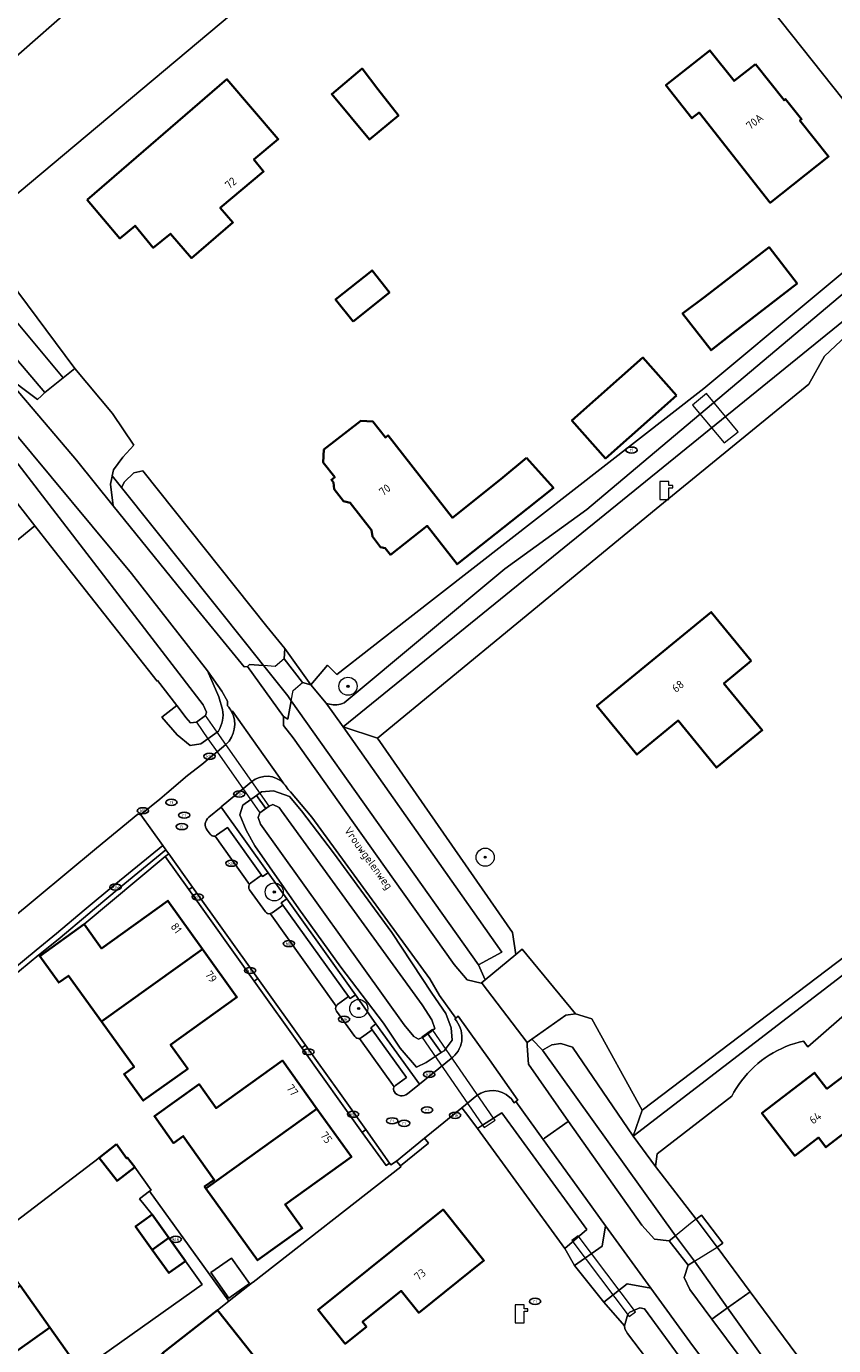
# Model space of a CAD drawing. Header units: metres. Extents: x 103671 to 105190, y 427150 to 429171.
# Tile 111 of 256: x 104191 to 104280, y 427744 to 427890. Entities that reach past the tile are written whole.
import ezdxf
from ezdxf.enums import TextEntityAlignment as Align

# ---------------------------------------------------------------- set-up
doc = ezdxf.new("R2010")
doc.units = ezdxf.units.M
for name, color, linetype, lineweight in [('B-WE-GR-BEPLANTING_CULTUUR_BODEMBEDEKKER-GV', 253, 'Continuous', 18), ('B-WE-GR-BEPLANTING_CULTUUR_HEESTERS-GV', 253, 'Continuous', 18), ('B-WE-GR-BOOM-S', 253, 'Continuous', 25), ('B-WE-IE-MEUBILAIR-S', 253, 'Continuous', 25), ('B-WE-KL-WATER-S', 253, 'Continuous', 25), ('B-WE-KW-KUNSTWERK_DEK-GV', 253, 'Continuous', 18), ('B-WE-KW-KUNSTWERK_DUIKER-GV', 253, 'Continuous', 18), ('B-WE-KW-KUNSTWERK_LANDHOOFD-GV', 253, 'Continuous', 18), ('B-WE-OG-BEBOUWING-GV', 253, 'Continuous', 35), ('B-WE-OG-BEBOUWING-T18', 7, 'Continuous', 18), ('B-WE-OG-BEBOUWING_OVERBOUWING-GV', 253, 'Continuous', 18), ('B-WE-OG-TERREIN_BEGROEID-GV', 253, 'Continuous', 18), ('B-WE-OG-TERREIN_ERF-GV', 253, 'Continuous', 18), ('B-WE-OG-TERREIN_OEVER-GV', 253, 'Continuous', 18), ('B-WE-OG-TOPOGRAFIE-T18', 7, 'Continuous', 18), ('B-WE-OG-WATER_SLOOT-GV', 253, 'Continuous', 18), ('B-WE-VH-GESLOTENVERHARDING_ASFALT-GV', 253, 'Continuous', 18), ('B-WE-VH-HALFVERHARDING-GV', 253, 'Continuous', 18), ('B-WE-VH-OPENVERHARDING-GV', 253, 'Continuous', 18), ('B-WE-VH-OPENVERHARDING_BETONELEMENT-GV', 253, 'Continuous', 18), ('B-WE-VH-OPENVERHARDING_BETONSTRAATSTEEN-GV', 253, 'Continuous', 18), ('B-WE-VH-OPENVERHARDING_STRAATBAKSTEEN-GV', 253, 'Continuous', 18), ('B-WE-VH-OPENVERHARDING_TEGEL-GV', 253, 'Continuous', 18)]:
    doc.layers.add(name, color=color, linetype=linetype, lineweight=lineweight)
doc.styles.add('NLCS-ISO', font='NLCS-ISO.ttf')
doc.styles.add('NLCS-ISO-M500-T18', font='NLCS-ISO.ttf', dxfattribs={"height": 0.9})

# ---------------------------------------------------------------- blocks, each defined once
blk = doc.blocks.new('SKL-WATER_POMP-SO')
at = {"color": 0, "linetype": 'ByBlock', "lineweight": 18}
blk.add_lwpolyline([(1, 1.09), (1, 2), (-1, 2), (-1, -2), (1, -2), (1, 0.57), (1.85, 0.57), (1.85, 1.09)], close=True, dxfattribs=at)
blk = doc.blocks.new('SIE-MEUBILAIR_PUT_RIOOLPUT-SO')
blk.add_ellipse((0, 0), major_axis=(1.25, 0), ratio=0.54)
at = {"style": 'NLCS-ISO'}
blk.add_text('ri', height=0.75, dxfattribs=at).set_placement((-0.04, 0.07), align=Align.MIDDLE_CENTER)
blk = doc.blocks.new('SIE-MEUBILAIR_PUT_KOLK-SO')
blk.add_ellipse((0, 0), major_axis=(1.25, 0), ratio=0.54)
at = {"style": 'NLCS-ISO'}
blk.add_text('klk', height=0.75, dxfattribs=at).set_placement((0.03, 0), align=Align.MIDDLE_CENTER)
blk = doc.blocks.new('SGR-BOOM_GBKN-SO')
at = {"linetype": 'ByBlock', "lineweight": 18}
h = blk.add_hatch(color=0, dxfattribs=at)
h.dxf.hatch_style = 1
edge = h.paths.add_edge_path()
edge.add_arc((0, 0), 0.25, 0, 360)
at = {"color": 0, "linetype": 'ByBlock', "lineweight": 18}
for radius in [2, 0.25]:
    blk.add_circle((0, 0), radius, dxfattribs=at)
at = {"color": 0, "linetype": 'ByBlock', "lineweight": 18, "style": 'NLCS-ISO'}
blk.add_attdef('SOORT', (2.5, 0), '', height=1.5, dxfattribs=at)

msp = doc.modelspace()

# ---------------------------------------------------------------- linework, layer by layer
at = {"layer": 'B-WE-GR-BEPLANTING_CULTUUR_BODEMBEDEKKER-GV', "flags": 128}
msp.add_lwpolyline([(104209.334, 427794.681), (104208.936, 427794.415), (104216.17, 427784.277), (104216.569, 427784.592)], close=True, dxfattribs=at)
at = {"layer": 'B-WE-GR-BEPLANTING_CULTUUR_HEESTERS-GV', "flags": 128}
for points in [[(104219.743, 427793.371), (104217.692, 427796.251), (104217.089, 427795.828), (104216.973, 427795.991), (104215.757, 427795.113)], [(104215.649, 427794.387), (104217.398, 427791.946)], [(104218.127, 427791.833), (104219.331, 427792.668), (104219.138, 427792.936), (104219.743, 427793.371)], [(104227.329, 427782.768), (104226.752, 427782.355), (104226.58, 427782.594), (104225.357, 427781.704)], [(104228, 427778.059), (104229.191, 427778.918), (104229.029, 427779.144), (104229.595, 427779.567), (104227.329, 427782.768)], [(104225.234, 427780.98), (104227.283, 427778.171)]]:
    msp.add_lwpolyline(points, dxfattribs=at)
at = {"layer": 'B-WE-GR-BEPLANTING_CULTUUR_HEESTERS-GV'}
for points in [[(104215.627, 427794.968, 0.2995106), (104215.649, 427794.387)], [(104215.757, 427795.113, 0.0912359), (104215.627, 427794.968)], [(104217.398, 427791.946, 0.2906679), (104217.921, 427791.743)], [(104217.921, 427791.743, 0.107488), (104218.127, 427791.833)], [(104225.211, 427781.538, 0.281461), (104225.234, 427780.98)], [(104225.357, 427781.704, 0.1029668), (104225.211, 427781.538)], [(104227.283, 427778.171, 0.2794064), (104227.79, 427777.973)], [(104227.79, 427777.973, 0.1145721), (104228, 427778.059)]]:
    msp.add_lwpolyline(points, format="xyb", dxfattribs=at)
at = {"layer": 'B-WE-KW-KUNSTWERK_DEK-GV', "flags": 128}
for points in [[(104264.566, 427847.905), (104268.038, 427843.735), (104269.598, 427844.949), (104266.106, 427849.177)], [(104219.55, 427821.024), (104219.461, 427819.868), (104218.488, 427819.048), (104217.197, 427819.137), (104215.635, 427819.245), (104215.4, 427819.022), (104219.4, 427813.515), (104219.88, 427813.225), (104220.245, 427815.247), (104220.45, 427816.381), (104221.492, 427817.256), (104222.42, 427817.015)], [(104262.682, 427756.18), (104262.353, 427755.915), (104261.992, 427755.625), (104264.074, 427752.927), (104264.77, 427753.355), (104267.29, 427754.907), (104267.894, 427755.365), (104265.566, 427758.434), (104264.969, 427757.992), (104264.516, 427757.657)]]:
    msp.add_lwpolyline(points, close=True, dxfattribs=at)
at = {"layer": 'B-WE-KW-KUNSTWERK_DUIKER-GV', "flags": 128}
for points in [[(104209.767, 427812.877), (104211.039, 427811.061), (104212.057, 427809.608), (104216.774, 427802.876), (104217.798, 427803.593), (104213.019, 427810.418), (104212.053, 427811.797), (104210.785, 427813.608)], [(104234.677, 427778.1), (104234.711, 427778.051), (104241.385, 427768.394), (104241.569, 427768.127), (104242.759, 427768.939), (104242.601, 427769.167), (104235.885, 427778.887), (104235.852, 427778.935)], [(104251.235, 427755.636), (104257.549, 427747.239), (104258.26, 427747.774), (104251.946, 427756.171)]]:
    msp.add_lwpolyline(points, close=True, dxfattribs=at)
at = {"layer": 'B-WE-KW-KUNSTWERK_LANDHOOFD-GV', "flags": 128}
for points in [[(104219.55, 427821.024), (104219.461, 427819.868), (104221.492, 427817.256), (104222.42, 427817.015)], [(104217.197, 427819.137), (104215.635, 427819.245), (104215.4, 427819.022), (104219.4, 427813.515), (104219.88, 427813.225), (104220.245, 427815.247), (104219.861, 427815.788), (104217.224, 427819.104)], [(104265.566, 427758.434), (104264.969, 427757.992), (104267.29, 427754.907), (104267.894, 427755.365)], [(104262.682, 427756.18), (104261.992, 427755.625), (104264.074, 427752.927), (104264.77, 427753.355)]]:
    msp.add_lwpolyline(points, close=True, dxfattribs=at)
at = {"layer": 'B-WE-OG-BEBOUWING-GV', "flags": 128}
for points in [[(104271.508, 427885.561), (104269.146, 427883.695), (104266.487, 427887.062), (104261.629, 427883.226), (104264.504, 427879.584), (104265.289, 427880.204), (104273.148, 427870.253), (104279.583, 427875.335), (104276.429, 427879.329), (104276.601, 427879.466), (104274.841, 427881.694), (104274.668, 427881.558)], [(104229.827, 427882.788), (104228.069, 427885.062), (104224.713, 427882.238), (104228.875, 427877.216), (104232.08, 427879.872)], [(104197.699, 427870.578), (104201.336, 427866.314), (104202.996, 427867.711), (104205.01, 427865.273), (104206.898, 427866.825), (104209.244, 427864.139), (104213.804, 427868.055), (104212.414, 427869.678), (104217.198, 427873.705), (104216.135, 427875.02), (104218.812, 427877.273), (104213.145, 427883.876)], [(104265.937, 427859.844), (104263.467, 427858.028), (104266.619, 427853.954), (104269.031, 427855.853), (104276.104, 427861.337), (104273.01, 427865.328)], [(104227.076, 427857.147), (104231.098, 427860.351), (104229.174, 427862.765), (104225.153, 427859.561)], [(104262.793, 427848.948), (104259.076, 427853.141), (104251.244, 427846.198), (104254.961, 427842.005)], [(104246.239, 427842.075), (104243.623, 427839.886), (104238.066, 427835.462), (104230.948, 427844.557), (104230.731, 427844.387), (104230.647, 427844.321), (104229.257, 427846.096), (104227.917, 427846.161), (104223.855, 427842.982), (104223.786, 427841.547), (104225.046, 427839.937), (104224.676, 427839.648), (104224.901, 427839.36), (104224.993, 427838.628), (104226.031, 427837.302), (104226.768, 427837.114), (104229.129, 427834.098), (104229.219, 427833.376), (104230.123, 427832.221), (104230.629, 427832.093), (104231.194, 427831.371), (104235.259, 427834.552), (104238.56, 427830.321), (104246.32, 427836.498), (104249.194, 427838.756)], [(104271.05, 427819.643), (104266.637, 427825.034), (104254.004, 427814.696), (104258.412, 427809.31), (104262.987, 427813.054), (104267.223, 427807.877), (104272.256, 427811.995), (104268.024, 427817.166)], [(104210.436, 427787.838), (104206.62, 427793.161), (104199.301, 427787.911), (104197.393, 427790.577), (104192.481, 427787.046), (104194.582, 427784.123), (104195.654, 427784.893), (104199.285, 427779.844)], [(104210.436, 427787.838), (104199.285, 427779.844), (104202.9, 427774.819), (104201.795, 427774.027), (104203.898, 427771.093), (104208.815, 427774.617), (104206.916, 427777.267), (104214.247, 427782.522)], [(104223.078, 427770.198), (104219.265, 427775.511), (104211.953, 427770.263), (104210.064, 427772.896), (104205.141, 427769.362), (104207.257, 427766.413), (104208.321, 427767.177), (104211.743, 427762.358), (104210.687, 427761.6), (104210.827, 427761.405)], [(104279.407, 427772.391), (104278.032, 427774.177), (104272.225, 427769.704), (104275.846, 427765.003), (104278.463, 427767.02), (104279.291, 427765.945), (104282.45, 427768.378), (104281.566, 427769.526), (104283.859, 427771.292), (104281.671, 427774.134)], [(104223.078, 427770.198), (104210.827, 427761.405), (104216.529, 427753.46), (104221.461, 427756.999), (104219.571, 427759.631), (104226.891, 427764.884)], [(104200.953, 427766.278), (104199.028, 427764.786), (104201.007, 427762.234), (104202.963, 427763.75), (104202.154, 427764.794), (104202.065, 427764.73)], [(104204.907, 427754.633), (104206.737, 427755.947), (104204.897, 427758.51), (104203.067, 427757.196)], [(104228.563, 427746.129), (104228.133, 427746.666), (104232.402, 427750.084), (104234.332, 427747.674), (104241.522, 427753.431), (104237.019, 427759.056), (104223.205, 427747.998), (104226.21, 427744.245)], [(104206.737, 427755.947), (104204.907, 427754.633), (104206.748, 427752.07), (104208.578, 427753.384)], [(104184.762, 427739.796), (104193.587, 427746.054), (104190.299, 427750.69), (104181.475, 427744.432)], [(104206.039, 427743.203), (104210.525, 427737.509), (104216.581, 427742.281), (104212.095, 427747.974)], [(104184.762, 427739.796), (104188.164, 427734.997), (104196.991, 427741.254), (104193.587, 427746.054)]]:
    msp.add_lwpolyline(points, close=True, dxfattribs=at)
at = {"layer": 'B-WE-OG-BEBOUWING_OVERBOUWING-GV', "flags": 128}
msp.add_lwpolyline([(104211.362, 427752.098), (104213.346, 427749.284), (104215.631, 427750.895), (104213.647, 427753.709)], close=True, dxfattribs=at)
at = {"layer": 'B-WE-OG-TERREIN_BEGROEID-GV', "flags": 128}
for points in [[(104392.075, 428059.29), (104372.032, 428041.937), (104334.606, 428009.819), (104312.796, 427991.285), (104310.46, 427993.215), (104308.21, 427991.165), (104309.104, 427989.482), (104310.48, 427987.999), (104310.843, 427985.864), (104291.242, 427968.897), (104261.527, 427943.258), (104252.577, 427935.704), (104250.502, 427934.77), (104248.633, 427935.094), (104244.611, 427934.53), (104234.296, 427925.466), (104208.233, 427902.563), (104177.771, 427875.794)], [(104184.026, 427866.256), (104219.811, 427896.256)], [(104205.496, 427817.473), (104205.426, 427817.423), (104193.676, 427832.36), (104191.931, 427834.578), (104155.715, 427804.811), (104175.976, 427780.153), (104183.213, 427786.097), (104192.173, 427793.508), (104198.755, 427798.976), (104203.322, 427802.719), (104203.64, 427802.649), (104203.636, 427802.677), (104205.737, 427804.386), (104206.504, 427805.034), (104208.805, 427806.982), (104210.371, 427808.215), (104211.518, 427809.153), (104212.057, 427809.608), (104213.019, 427810.418), (104213.037, 427810.434)], [(104213.214, 427814.68), (104213.213, 427815.147), (104213.2, 427815.193), (104212.567, 427816.293), (104210.994, 427818.538), (104212.256, 427815.702), (104212.672, 427814.297)], [(104212.208, 427811.91), (104212.053, 427811.797), (104211.039, 427811.061), (104210.271, 427810.504), (104209.098, 427810.298), (104207.643, 427811.497), (104205.954, 427813.454), (104207.605, 427814.718), (104205.496, 427817.473)], [(104215.856, 427806.282), (104214.213, 427804.942), (104212.511, 427803.519), (104212.504, 427803.513), (104217.692, 427796.251), (104219.743, 427793.371), (104220.668, 427792.077), (104227.329, 427782.768), (104229.595, 427779.567), (104234.394, 427772.901), (104235.77, 427774.011), (104238.095, 427775.893)], [(104238.416, 427780.213), (104236.617, 427782.712), (104235.538, 427784.538), (104222.508, 427802.393), (104220.757, 427804.499), (104220.179, 427805.194), (104219.895, 427805.447)], [(104238.301, 427780.122), (104238.416, 427780.213)]]:
    msp.add_lwpolyline(points, dxfattribs=at)
for points in [[(104295.807, 427919.378), (104282.906, 427908.616), (104274.571, 427902.155), (104268.636, 427897.456), (104290.309, 427870.169), (104342.597, 427913.855), (104330.825, 427927.86), (104320.715, 427939.087), (104318.187, 427937.131)], [(104225.714, 427785.829), (104221.102, 427792.265), (104216.23, 427799.233), (104215.286, 427800.949), (104214.581, 427802.644), (104214.91, 427803.733), (104216.397, 427804.787), (104216.967, 427805.191), (104218.297, 427805.287), (104220.052, 427804.679), (104221.372, 427803.107), (104224.898, 427798.469), (104231.338, 427789.658), (104235.766, 427782.979), (104237.309, 427780.7), (104237.911, 427779.135), (104238.009, 427777.76), (104237.131, 427776.604), (104236.818, 427776.4), (104235.161, 427775.322), (104234.085, 427774.803), (104232.266, 427776.9), (104230.419, 427779.632)]]:
    msp.add_lwpolyline(points, close=True, dxfattribs=at)
at = {"layer": 'B-WE-OG-TERREIN_BEGROEID-GV'}
for points in [[(104212.672, 427814.297, -0.1742054), (104212.208, 427811.91)], [(104213.037, 427810.434, 0.3379076), (104213.662, 427814.04)], [(104213.662, 427814.04, 0.0660655), (104213.214, 427814.68)], [(104219.446, 427806.091, 0.4055752), (104215.856, 427806.282)], [(104219.895, 427805.447, 0.0394339), (104219.446, 427806.091)], [(104238.095, 427775.893, 0.4260285), (104238.301, 427780.122)]]:
    msp.add_lwpolyline(points, format="xyb", dxfattribs=at)
at = {"layer": 'B-WE-OG-TERREIN_ERF-GV', "flags": 128}
for points in [[(104244.611, 427934.53), (104243.513, 427935.75), (104217.616, 427964.538), (104151.73, 427906.21), (104165.67, 427889.791), (104165.751, 427889.696), (104170.53, 427884.169), (104177.771, 427875.794), (104208.233, 427902.563), (104234.296, 427925.466)], [(104271.508, 427885.561), (104274.668, 427881.558), (104274.841, 427881.694), (104276.601, 427879.466), (104276.429, 427879.329), (104279.583, 427875.335), (104273.148, 427870.253), (104265.289, 427880.204), (104264.504, 427879.584), (104261.629, 427883.226), (104266.487, 427887.062), (104269.146, 427883.695)], [(104228.875, 427877.216), (104224.713, 427882.238), (104228.069, 427885.062), (104229.827, 427882.788), (104232.08, 427879.872)], [(104197.699, 427870.578), (104213.145, 427883.876), (104218.812, 427877.273), (104216.135, 427875.02), (104217.198, 427873.705), (104212.414, 427869.678), (104213.804, 427868.055), (104209.244, 427864.139), (104206.898, 427866.825), (104205.01, 427865.273), (104202.996, 427867.711), (104201.336, 427866.314)], [(104266.619, 427853.954), (104263.467, 427858.028), (104265.937, 427859.844), (104273.01, 427865.328), (104276.104, 427861.337), (104269.031, 427855.853)], [(104227.076, 427857.147), (104225.153, 427859.561), (104229.174, 427862.765), (104231.098, 427860.351)], [(104283.973, 427857.837), (104279.152, 427853.296), (104277.398, 427850.224), (104260.552, 427836.458), (104229.76, 427811.112), (104244.682, 427789.675), (104245.059, 427787.237), (104245.746, 427787.805), (104251.633, 427780.683), (104253.427, 427780.117), (104258.988, 427770.038), (104291.156, 427794.427), (104291.804, 427794.919), (104318.317, 427815.492), (104303.531, 427833.722)], [(104254.961, 427842.005), (104251.244, 427846.198), (104259.076, 427853.141), (104262.793, 427848.948)], [(104246.239, 427842.075), (104249.194, 427838.756), (104246.32, 427836.498), (104238.56, 427830.321), (104235.259, 427834.552), (104231.194, 427831.371), (104230.629, 427832.093), (104230.123, 427832.221), (104229.219, 427833.376), (104229.129, 427834.098), (104226.768, 427837.114), (104226.031, 427837.302), (104224.993, 427838.628), (104224.901, 427839.36), (104224.676, 427839.648), (104225.046, 427839.937), (104223.786, 427841.547), (104223.855, 427842.982), (104227.917, 427846.161), (104229.257, 427846.096), (104230.647, 427844.321), (104230.731, 427844.387), (104230.948, 427844.557), (104238.066, 427835.462), (104243.623, 427839.886)], [(104254.004, 427814.696), (104266.637, 427825.034), (104271.05, 427819.643), (104268.024, 427817.166), (104272.256, 427811.995), (104267.223, 427807.877), (104262.987, 427813.054), (104258.412, 427809.31)], [(104206.329, 427798.04), (104206.735, 427798.332), (104206.408, 427798.789), (104201.262, 427794.565), (104198.516, 427792.256), (104197.793, 427791.648), (104194.717, 427789.074), (104192.487, 427787.285), (104192.39, 427787.205), (104192.481, 427787.046), (104197.393, 427790.577)], [(104223.078, 427770.198), (104226.891, 427764.884), (104219.571, 427759.631), (104221.461, 427756.999), (104216.529, 427753.46), (104210.827, 427761.405), (104210.687, 427761.6), (104211.743, 427762.358), (104208.321, 427767.177), (104207.257, 427766.413), (104205.141, 427769.362), (104210.064, 427772.896), (104211.953, 427770.263), (104219.265, 427775.511)], [(104272.225, 427769.704), (104278.032, 427774.177), (104279.407, 427772.391), (104281.671, 427774.134), (104283.859, 427771.292), (104281.566, 427769.526), (104282.45, 427768.378), (104279.291, 427765.945), (104278.463, 427767.02), (104275.846, 427765.003)], [(104204.907, 427754.633), (104203.067, 427757.196), (104204.897, 427758.51), (104203.496, 427760.251), (104204.604, 427761.079), (104204.781, 427761.211), (104202.963, 427763.75), (104201.007, 427762.234), (104199.028, 427764.786), (104186.873, 427755.521), (104190.299, 427750.69), (104193.587, 427746.054), (104196.991, 427741.254), (104210.426, 427750.777), (104208.578, 427753.384), (104206.748, 427752.07)], [(104228.563, 427746.129), (104226.21, 427744.245), (104223.205, 427747.998), (104237.019, 427759.056), (104241.522, 427753.431), (104234.332, 427747.674), (104232.402, 427750.084), (104228.133, 427746.666)], [(104211.362, 427752.098), (104213.647, 427753.709), (104215.631, 427750.895), (104213.346, 427749.284)]]:
    msp.add_lwpolyline(points, close=True, dxfattribs=at)
for points in [[(104188.994, 427861.83), (104196.36, 427851.926), (104200.5, 427846.975), (104202.87, 427843.471), (104201.637, 427842.152), (104200.611, 427840.765), (104200.465, 427840.07), (104201.486, 427838.808), (104201.839, 427839.442), (104202.868, 427840.415), (104203.869, 427840.628), (104217.538, 427823.467), (104219.55, 427821.024), (104222.42, 427817.015), (104224.243, 427819.191), (104225.282, 427818.147), (104232.996, 427824.194), (104265.796, 427849.721), (104290.181, 427870.062), (104290.309, 427870.169), (104268.636, 427897.456)], [(104219.811, 427896.256), (104184.026, 427866.256)], [(104155.715, 427804.811), (104191.931, 427834.578), (104185.926, 427842.212)], [(104186.873, 427755.521), (104199.028, 427764.786), (104200.953, 427766.278), (104202.065, 427764.73), (104202.154, 427764.794), (104202.963, 427763.75), (104204.781, 427761.211), (104204.604, 427761.079), (104213.36, 427748.957), (104213.398, 427748.986), (104215.979, 427751.001), (104216.036, 427751.046), (104232.368, 427763.796), (104232.298, 427763.897), (104231.867, 427764.423), (104231.264, 427763.992), (104231.111, 427764.204), (104230.715, 427763.928), (104228.093, 427767.59), (104221.422, 427776.906), (104216.17, 427784.277), (104208.936, 427794.415), (104206.329, 427798.04), (104197.393, 427790.577), (104199.301, 427787.911), (104206.62, 427793.161), (104210.436, 427787.838), (104214.247, 427782.522), (104206.916, 427777.267), (104208.815, 427774.617), (104203.898, 427771.093), (104201.795, 427774.027), (104202.9, 427774.819), (104199.285, 427779.844), (104195.654, 427784.893), (104194.582, 427784.123), (104192.481, 427787.046), (104192.39, 427787.205), (104188.115, 427783.666)], [(104283.908, 427782.817), (104277.31, 427777.044), (104276.821, 427777.678), (104276.333, 427777.56), (104275.846, 427777.42), (104275.361, 427777.257), (104274.882, 427777.073), (104274.407, 427776.866), (104273.941, 427776.637), (104273.483, 427776.387), (104273.035, 427776.115), (104272.599, 427775.824), (104272.176, 427775.513), (104271.767, 427775.183), (104271.374, 427774.836), (104270.998, 427774.472), (104270.639, 427774.093), (104270.299, 427773.7), (104269.978, 427773.294), (104269.677, 427772.877), (104269.396, 427772.45), (104269.137, 427772.015), (104268.898, 427771.573), (104260.662, 427765.227), (104260.478, 427763.825), (104264.969, 427757.992), (104265.566, 427758.434), (104267.894, 427755.365), (104267.29, 427754.907), (104270.917, 427749.995), (104276.066, 427743.022)], [(104263.571, 427737.233), (104257.368, 427745.397), (104257.089, 427745.908), (104257.043, 427746.209), (104254.755, 427748.837), (104251.538, 427752.901), (104250.458, 427754.762), (104240.803, 427768.024), (104239.652, 427769.604), (104239.097, 427770.309), (104236.492, 427768.206), (104234.957, 427766.937), (104235.404, 427766.404), (104232.298, 427763.897), (104232.368, 427763.796), (104216.036, 427751.046), (104215.979, 427751.001), (104213.398, 427748.986), (104213.36, 427748.957), (104212.095, 427747.974), (104216.581, 427742.281)]]:
    msp.add_lwpolyline(points, dxfattribs=at)
at = {"layer": 'B-WE-OG-TERREIN_OEVER-GV', "flags": 128}
for points in [[(104179.107, 427870.062), (104179.696, 427869.252), (104182.558, 427865.315), (104186.924, 427860.625), (104195.065, 427850.904), (104196.36, 427851.926), (104188.994, 427861.83), (104184.026, 427866.256), (104181.095, 427870.394), (104180.515, 427871.211), (104178.326, 427874.3), (104177.771, 427875.794), (104170.53, 427884.169), (104169.836, 427883.608), (104168.234, 427882.313), (104175.699, 427873.532), (104176.269, 427873.965)], [(104165.327, 427879.575), (104165.15, 427878.603), (104175.299, 427866.955), (104175.321, 427866.929), (104175.943, 427866.189), (104182.948, 427857.846), (104188.373, 427851.434), (104192.24, 427848.507), (104192.675, 427848.932), (104193.025, 427849.294), (104177.555, 427867.505), (104176.907, 427868.268), (104166.302, 427880.752), (104165.615, 427880.197), (104165.461, 427879.561)], [(104243.837, 427829.817), (104252.882, 427836.388), (104282.731, 427861.51), (104291.427, 427868.527), (104290.181, 427870.062), (104265.796, 427849.721), (104232.996, 427824.194), (104225.282, 427818.147), (104224.243, 427819.191), (104222.42, 427817.015), (104224.104, 427814.993), (104224.294, 427814.919), (104224.49, 427814.863), (104224.689, 427814.823), (104224.892, 427814.801), (104225.096, 427814.797), (104225.299, 427814.81), (104225.5, 427814.841), (104225.698, 427814.889), (104225.892, 427814.954), (104226.078, 427815.036)], [(104260.552, 427836.458), (104277.398, 427850.224), (104279.152, 427853.296), (104283.973, 427857.837), (104284.376, 427858.217), (104293.839, 427865.557), (104292.913, 427866.698), (104283.188, 427858.804), (104225.984, 427812.371), (104229.76, 427811.112)], [(104201.486, 427838.808), (104200.465, 427840.07), (104200.425, 427839.879), (104200.277, 427839.175), (104200.595, 427836.769), (104208.249, 427827.315), (104215.039, 427819.006), (104215.4, 427819.022), (104215.635, 427819.245), (104217.197, 427819.137), (104215.342, 427821.459)], [(104220.245, 427815.247), (104219.88, 427813.225), (104219.4, 427813.515), (104219.404, 427812.527), (104220.451, 427811.17), (104230.547, 427796.952), (104238.233, 427786.123), (104239.675, 427784.428), (104241.215, 427784.059), (104241.662, 427784.429), (104240.942, 427786.098)], [(104229.76, 427811.112), (104225.984, 427812.371), (104243.515, 427787.501), (104240.942, 427786.098), (104241.662, 427784.429), (104245.059, 427787.237), (104244.682, 427789.675)], [(104216.863, 427801.639), (104216.612, 427802.369), (104216.774, 427802.876), (104217.457, 427803.354), (104216.397, 427804.787), (104214.91, 427803.733), (104214.581, 427802.644), (104215.286, 427800.949), (104216.23, 427799.233), (104221.102, 427792.265), (104225.714, 427785.829), (104230.419, 427779.632), (104232.266, 427776.9), (104234.085, 427774.803), (104235.161, 427775.322), (104236.818, 427776.4), (104235.343, 427778.472), (104234.82, 427778.098), (104234.711, 427778.051), (104234.284, 427777.871), (104233.802, 427778.167), (104232.708, 427779.48)], [(104216.397, 427804.787), (104217.457, 427803.354), (104217.798, 427803.593), (104218.231, 427803.806), (104218.904, 427803.479), (104219.184, 427803.079), (104234.697, 427781.681), (104235.767, 427779.998), (104236.103, 427779.075), (104235.885, 427778.887), (104235.701, 427778.727), (104235.343, 427778.472), (104236.818, 427776.4), (104237.131, 427776.604), (104238.009, 427777.76), (104237.911, 427779.135), (104237.309, 427780.7), (104235.766, 427782.979), (104231.338, 427789.658), (104224.898, 427798.469), (104221.372, 427803.107), (104220.052, 427804.679), (104218.297, 427805.287), (104216.967, 427805.191)], [(104292.013, 427793.311), (104291.156, 427794.427), (104258.988, 427770.038), (104258.013, 427767.169)], [(104253.427, 427780.117), (104251.633, 427780.683), (104250.576, 427780.516), (104246.807, 427777.873), (104247.999, 427776.675), (104249.017, 427777.265), (104250.014, 427777.408), (104251.295, 427776.994), (104258.013, 427767.169), (104258.988, 427770.038)], [(104247.999, 427776.675), (104246.807, 427777.873), (104246.298, 427777.516), (104246.319, 427777.163), (104246.439, 427775.123), (104250.883, 427768.803), (104258.951, 427757.327), (104260.377, 427755.811), (104261.992, 427755.625), (104262.682, 427756.18)], [(104264.77, 427753.355), (104264.074, 427752.927), (104263.646, 427751.566), (104264.278, 427750.249), (104266.712, 427746.971), (104268.421, 427748.224)], [(104259.974, 427750.375), (104257.336, 427750.88), (104254.755, 427748.837), (104257.043, 427746.209), (104257.413, 427747.532), (104257.645, 427747.741), (104258.759, 427748.206), (104259.271, 427748.105), (104263.087, 427742.872), (104276.537, 427723.283), (104277.697, 427722.752), (104278.024, 427723.618), (104278.083, 427724.586), (104277.882, 427725.999), (104277.431, 427726.811), (104264.279, 427744.458)], [(104268.421, 427748.224), (104266.712, 427746.971), (104271.563, 427740.44), (104274.725, 427739.778), (104277.15, 427741.423), (104276.066, 427743.022), (104275.65, 427742.493), (104273.919, 427741.203), (104273.496, 427741.092)]]:
    msp.add_lwpolyline(points, close=True, dxfattribs=at)
for points in [[(104189.401, 427845.197), (104186.5, 427848.687), (104183.653, 427852.033), (104183.073, 427851.544), (104182.089, 427850.714), (104187.919, 427843.923), (104190.095, 427841.391), (104210.527, 427814.785), (104210.899, 427813.98), (104210.785, 427813.608), (104209.767, 427812.877), (104209.123, 427812.807), (104208.589, 427813.403), (104208.302, 427813.807), (104207.605, 427814.718), (104205.954, 427813.454), (104207.643, 427811.497), (104209.098, 427810.298), (104210.271, 427810.504), (104211.039, 427811.061), (104212.053, 427811.797), (104212.208, 427811.91)], [(104212.672, 427814.297), (104212.256, 427815.702), (104210.994, 427818.538), (104202.612, 427829.302), (104189.401, 427845.197)], [(104240.752, 427771.645), (104239.097, 427770.309), (104239.652, 427769.604), (104240.803, 427768.024), (104241.044, 427768.177), (104241.385, 427768.394), (104242.601, 427769.167), (104242.69, 427769.223), (104243.518, 427769.749), (104252.876, 427756.874), (104250.458, 427754.762), (104251.538, 427752.901), (104254.567, 427755.012), (104254.97, 427757.25), (104252.769, 427760.275), (104248.059, 427766.818), (104245.054, 427770.992), (104244.872, 427770.853)]]:
    msp.add_lwpolyline(points, dxfattribs=at)
at = {"layer": 'B-WE-OG-TERREIN_OEVER-GV'}
for points in [[(104212.208, 427811.91, 0.1742054), (104212.672, 427814.297)], [(104244.396, 427771.449, 0.3601019), (104240.752, 427771.645)], [(104244.872, 427770.853, 0.0683841), (104244.396, 427771.449)]]:
    msp.add_lwpolyline(points, format="xyb", dxfattribs=at)
at = {"layer": 'B-WE-OG-WATER_SLOOT-GV', "flags": 128}
for points in [[(104149.527, 427904.321), (104147.512, 427902.604), (104161.539, 427886.434), (104166.302, 427880.752), (104176.907, 427868.268), (104177.555, 427867.505), (104193.025, 427849.294), (104195.065, 427850.904), (104186.924, 427860.625), (104182.558, 427865.315), (104179.696, 427869.252), (104179.107, 427870.062), (104176.269, 427873.965), (104175.699, 427873.532), (104168.234, 427882.313), (104168.189, 427882.277), (104163.258, 427887.831), (104163.427, 427887.969)], [(104283.188, 427858.804), (104292.913, 427866.698), (104291.427, 427868.527), (104282.731, 427861.51), (104252.882, 427836.388), (104243.837, 427829.817), (104226.078, 427815.036), (104225.892, 427814.954), (104225.698, 427814.889), (104225.5, 427814.841), (104225.299, 427814.81), (104225.096, 427814.797), (104224.892, 427814.801), (104224.689, 427814.823), (104224.49, 427814.863), (104224.294, 427814.919), (104224.104, 427814.993), (104225.984, 427812.371)], [(104203.869, 427840.628), (104202.868, 427840.415), (104201.839, 427839.442), (104201.486, 427838.808), (104215.342, 427821.459), (104217.197, 427819.137), (104217.224, 427819.104), (104219.861, 427815.788), (104220.245, 427815.247), (104240.942, 427786.098), (104243.515, 427787.501), (104225.984, 427812.371), (104224.104, 427814.993), (104222.42, 427817.015), (104221.492, 427817.256), (104219.461, 427819.868), (104219.55, 427821.024), (104217.538, 427823.467)], [(104219.184, 427803.079), (104218.904, 427803.479), (104218.231, 427803.806), (104217.798, 427803.593), (104217.457, 427803.354), (104216.774, 427802.876), (104216.612, 427802.369), (104216.863, 427801.639), (104232.708, 427779.48), (104233.802, 427778.167), (104234.284, 427777.871), (104234.711, 427778.051), (104234.82, 427778.098), (104235.343, 427778.472), (104235.701, 427778.727), (104235.885, 427778.887), (104236.103, 427779.075), (104235.767, 427779.998), (104234.697, 427781.681)], [(104251.295, 427776.994), (104250.014, 427777.408), (104249.017, 427777.265), (104247.999, 427776.675), (104262.682, 427756.18), (104264.77, 427753.355), (104268.421, 427748.224), (104270.917, 427749.995), (104267.29, 427754.907), (104264.969, 427757.992), (104260.478, 427763.825), (104258.013, 427767.169)], [(104242.69, 427769.223), (104242.601, 427769.167), (104241.385, 427768.394), (104241.044, 427768.177), (104240.803, 427768.024), (104250.458, 427754.762), (104252.876, 427756.874), (104243.518, 427769.749)], [(104270.917, 427749.995), (104268.421, 427748.224), (104273.496, 427741.092), (104273.919, 427741.203), (104275.65, 427742.493), (104276.066, 427743.022)], [(104276.527, 427722.588), (104276.537, 427723.283), (104263.087, 427742.872), (104259.271, 427748.105), (104258.759, 427748.206), (104257.645, 427747.741), (104257.413, 427747.532), (104257.043, 427746.209), (104257.089, 427745.908), (104257.368, 427745.397), (104263.571, 427737.233), (104263.664, 427736.769), (104265.127, 427734.818), (104265.382, 427734.609), (104269.399, 427729.385), (104273.82, 427723.065), (104275.252, 427721.781), (104276.069, 427721.954)]]:
    msp.add_lwpolyline(points, close=True, dxfattribs=at)
for points in [[(104185.926, 427842.212), (104191.931, 427834.578), (104193.676, 427832.36), (104205.426, 427817.423), (104205.496, 427817.473), (104207.605, 427814.718), (104208.302, 427813.807), (104208.589, 427813.403), (104209.123, 427812.807), (104209.767, 427812.877), (104210.785, 427813.608), (104210.899, 427813.98), (104210.527, 427814.785), (104190.095, 427841.391)], [(104292.013, 427793.311), (104258.013, 427767.169), (104260.478, 427763.825), (104260.662, 427765.227), (104268.898, 427771.573), (104269.137, 427772.015), (104269.396, 427772.45), (104269.677, 427772.877), (104269.978, 427773.294), (104270.299, 427773.7), (104270.639, 427774.093), (104270.998, 427774.472), (104271.374, 427774.836), (104271.767, 427775.183), (104272.176, 427775.513), (104272.599, 427775.824), (104273.035, 427776.115), (104273.483, 427776.387), (104273.941, 427776.637), (104274.407, 427776.866), (104274.882, 427777.073), (104275.361, 427777.257), (104275.846, 427777.42), (104276.333, 427777.56), (104276.821, 427777.678), (104277.31, 427777.044), (104283.908, 427782.817)]]:
    msp.add_lwpolyline(points, dxfattribs=at)
at = {"layer": 'B-WE-VH-GESLOTENVERHARDING_ASFALT-GV', "flags": 128}
for points in [[(104171.986, 427865.01), (104174.27, 427862.368), (104174.659, 427861.819), (104175.261, 427861.899), (104178.667, 427857.895), (104181.026, 427855.122), (104180.428, 427854.618), (104183.073, 427851.544), (104183.653, 427852.033), (104186.5, 427848.687), (104189.401, 427845.197), (104202.612, 427829.302), (104210.994, 427818.538), (104212.567, 427816.293), (104213.2, 427815.193), (104213.213, 427815.147), (104213.214, 427814.68)], [(104219.895, 427805.447), (104220.179, 427805.194), (104220.757, 427804.499), (104222.508, 427802.393), (104235.538, 427784.538), (104236.617, 427782.712), (104238.416, 427780.213), (104238.698, 427780.438), (104242.134, 427775.613), (104245.263, 427771.15), (104245.054, 427770.992), (104248.059, 427766.818), (104248.228, 427766.937), (104250.843, 427768.775), (104250.883, 427768.803), (104246.439, 427775.123), (104246.319, 427777.163), (104246.298, 427777.516), (104241.333, 427784.031), (104241.215, 427784.059), (104239.675, 427784.428), (104238.233, 427786.123), (104230.547, 427796.952), (104220.451, 427811.17), (104219.404, 427812.527), (104219.4, 427813.515), (104215.4, 427819.022), (104215.039, 427819.006), (104208.249, 427827.315), (104200.595, 427836.769), (104196.519, 427841.803), (104191.753, 427847.438), (104188.373, 427851.434)], [(104213.662, 427814.04), (104213.771, 427814.115), (104216.517, 427810.2), (104218.958, 427806.766), (104219.446, 427806.091)]]:
    msp.add_lwpolyline(points, dxfattribs=at)
at = {"layer": 'B-WE-VH-GESLOTENVERHARDING_ASFALT-GV'}
for points in [[(104213.214, 427814.68, -0.0660655), (104213.662, 427814.04)], [(104219.446, 427806.091, -0.0394339), (104219.895, 427805.447)]]:
    msp.add_lwpolyline(points, format="xyb", dxfattribs=at)
at = {"layer": 'B-WE-VH-GESLOTENVERHARDING_ASFALT-GV', "flags": 128}
msp.add_lwpolyline([(104254.97, 427757.25), (104259.974, 427750.375), (104264.279, 427744.458), (104277.431, 427726.811), (104277.882, 427725.999), (104278.083, 427724.586), (104278.024, 427723.618), (104283.017, 427717.747), (104284.447, 427717.163), (104287.279, 427719.391), (104278.714, 427731.218), (104271.563, 427740.44), (104266.712, 427746.971), (104264.278, 427750.249), (104263.646, 427751.566), (104264.074, 427752.927), (104261.992, 427755.625), (104260.377, 427755.811), (104258.951, 427757.327), (104250.883, 427768.803), (104250.843, 427768.775), (104248.228, 427766.937), (104248.059, 427766.818), (104252.769, 427760.275)], close=True, dxfattribs=at)
at = {"layer": 'B-WE-VH-HALFVERHARDING-GV', "flags": 128}
msp.add_lwpolyline([(104200.595, 427836.769), (104200.277, 427839.175), (104200.425, 427839.879), (104200.465, 427840.07), (104200.611, 427840.765), (104201.637, 427842.152), (104202.87, 427843.471), (104200.5, 427846.975), (104196.36, 427851.926), (104195.065, 427850.904), (104193.025, 427849.294), (104192.675, 427848.932), (104192.24, 427848.507), (104188.373, 427851.434), (104191.753, 427847.438), (104196.519, 427841.803)], close=True, dxfattribs=at)
at = {"layer": 'B-WE-VH-OPENVERHARDING-GV', "flags": 128}
for points in [[(104264.566, 427847.905), (104268.038, 427843.735), (104269.598, 427844.949), (104266.106, 427849.177)], [(104228.093, 427767.59), (104228.49, 427767.891), (104225.47, 427772.121), (104221.835, 427777.212), (104221.422, 427776.906)], [(104180.363, 427729.376), (104181.756, 427727.501), (104186.652, 427730.917), (104193.995, 427735.981), (104201.763, 427741.613), (104203.431, 427741.359), (104206.039, 427743.203), (104212.095, 427747.974), (104213.36, 427748.957), (104204.604, 427761.079), (104203.496, 427760.251), (104204.897, 427758.51), (104206.737, 427755.947), (104208.578, 427753.384), (104210.426, 427750.777), (104196.991, 427741.254), (104188.164, 427734.997)], [(104262.682, 427756.18), (104262.353, 427755.915), (104261.992, 427755.625), (104264.074, 427752.927), (104264.77, 427753.355), (104267.29, 427754.907), (104267.894, 427755.365), (104265.566, 427758.434), (104264.969, 427757.992), (104264.516, 427757.657)]]:
    msp.add_lwpolyline(points, close=True, dxfattribs=at)
at = {"layer": 'B-WE-VH-OPENVERHARDING_BETONELEMENT-GV', "flags": 128}
for points in [[(104206.735, 427798.332), (104206.329, 427798.04), (104208.936, 427794.415), (104209.334, 427794.681)], [(104221.835, 427777.212), (104216.569, 427784.592), (104216.17, 427784.277), (104221.422, 427776.906)], [(104228.49, 427767.891), (104228.093, 427767.59), (104230.715, 427763.928), (104231.111, 427764.204)], [(104231.867, 427764.423), (104232.298, 427763.897), (104235.404, 427766.404), (104234.957, 427766.937)]]:
    msp.add_lwpolyline(points, close=True, dxfattribs=at)
at = {"layer": 'B-WE-VH-OPENVERHARDING_BETONSTRAATSTEEN-GV'}
for points in [[(104213.662, 427814.04, -0.3379076), (104213.037, 427810.434)], [(104215.856, 427806.282, -0.4055752), (104219.446, 427806.091)], [(104210.968, 427800.96, -0.4036607), (104211.129, 427802.393)], [(104211.833, 427800.307, -0.3190797), (104211.288, 427800.503)], [(104212.002, 427800.391, -0.0924296), (104211.833, 427800.307)], [(104215.649, 427794.387, -0.2995106), (104215.627, 427794.968)], [(104215.627, 427794.968, -0.0912359), (104215.757, 427795.113)], [(104217.921, 427791.743, -0.2906679), (104217.398, 427791.946)], [(104218.127, 427791.833, -0.107488), (104217.921, 427791.743)], [(104225.234, 427780.98, -0.281461), (104225.211, 427781.538)], [(104225.211, 427781.538, -0.1029668), (104225.357, 427781.704)], [(104238.301, 427780.122, -0.4260285), (104238.095, 427775.893)], [(104227.79, 427777.973, -0.2794064), (104227.283, 427778.171)], [(104228, 427778.059, -0.1145721), (104227.79, 427777.973)], [(104231.637, 427772.054, -0.2934995), (104231.615, 427772.616)], [(104231.615, 427772.616, -0.1011274), (104231.756, 427772.771)], [(104233.071, 427771.834, -0.4331896), (104231.637, 427772.054)], [(104240.752, 427771.645, -0.3601019), (104244.396, 427771.449)], [(104244.396, 427771.449, -0.0683841), (104244.872, 427770.853)]]:
    msp.add_lwpolyline(points, format="xyb", dxfattribs=at)
at = {"layer": 'B-WE-VH-OPENVERHARDING_BETONSTRAATSTEEN-GV', "flags": 128}
for points in [[(104219.446, 427806.091), (104218.958, 427806.766), (104216.517, 427810.2), (104213.771, 427814.115), (104213.662, 427814.04)], [(104213.037, 427810.434), (104213.019, 427810.418), (104212.057, 427809.608), (104211.518, 427809.153), (104210.371, 427808.215), (104208.805, 427806.982), (104206.504, 427805.034), (104205.737, 427804.386), (104203.636, 427802.677), (104203.64, 427802.649), (104206.063, 427799.269), (104206.408, 427798.789), (104206.735, 427798.332), (104209.334, 427794.681), (104216.569, 427784.592), (104221.835, 427777.212), (104225.47, 427772.121), (104228.49, 427767.891), (104231.111, 427764.204), (104231.264, 427763.992), (104231.867, 427764.423), (104234.957, 427766.937), (104236.492, 427768.206), (104239.097, 427770.309), (104240.752, 427771.645)], [(104211.129, 427802.393), (104212.504, 427803.513), (104212.511, 427803.519), (104214.213, 427804.942), (104215.856, 427806.282)], [(104211.288, 427800.503), (104210.968, 427800.96)], [(104215.627, 427794.968), (104211.833, 427800.307)], [(104211.833, 427800.307), (104215.627, 427794.968)], [(104215.757, 427795.113), (104216.973, 427795.991), (104213.204, 427801.27), (104212.002, 427800.391)], [(104217.398, 427791.946), (104215.649, 427794.387)], [(104225.211, 427781.538), (104217.921, 427791.743)], [(104217.921, 427791.743), (104225.211, 427781.538)], [(104219.331, 427792.668), (104218.127, 427791.833)], [(104225.357, 427781.704), (104226.58, 427782.594), (104219.331, 427792.668)], [(104227.283, 427778.171), (104225.234, 427780.98)], [(104244.872, 427770.853), (104245.054, 427770.992), (104245.263, 427771.15), (104242.134, 427775.613), (104238.698, 427780.438), (104238.416, 427780.213), (104238.301, 427780.122)], [(104229.191, 427778.918), (104228, 427778.059)], [(104231.756, 427772.771), (104232.972, 427773.634), (104229.191, 427778.918)], [(104231.615, 427772.616), (104227.79, 427777.973)], [(104227.79, 427777.973), (104231.615, 427772.616)], [(104238.095, 427775.893), (104235.77, 427774.011), (104234.394, 427772.901), (104233.071, 427771.834)]]:
    msp.add_lwpolyline(points, dxfattribs=at)
for points in [[(104206.408, 427798.789), (104206.063, 427799.269), (104200.885, 427795.017), (104197.38, 427792.113), (104194.312, 427789.548), (104192.075, 427787.714), (104187.72, 427784.135), (104177.205, 427775.468), (104172.019, 427771.192), (104167.356, 427767.337), (104167.75, 427766.876), (104172.489, 427770.813), (104177.366, 427774.846), (104188.115, 427783.666), (104192.39, 427787.205), (104192.487, 427787.285), (104194.717, 427789.074), (104197.793, 427791.648), (104198.516, 427792.256), (104201.262, 427794.565)], [(104241.215, 427784.059), (104241.333, 427784.031), (104246.298, 427777.516), (104246.807, 427777.873), (104250.576, 427780.516), (104251.633, 427780.683), (104245.746, 427787.805), (104245.059, 427787.237), (104241.662, 427784.429)]]:
    msp.add_lwpolyline(points, close=True, dxfattribs=at)
at = {"layer": 'B-WE-VH-OPENVERHARDING_STRAATBAKSTEEN-GV', "flags": 128}
msp.add_lwpolyline([(104219.55, 427821.024), (104219.461, 427819.868), (104218.488, 427819.048), (104217.197, 427819.137), (104215.635, 427819.245), (104215.4, 427819.022), (104219.4, 427813.515), (104219.88, 427813.225), (104220.245, 427815.247), (104220.45, 427816.381), (104221.492, 427817.256), (104222.42, 427817.015)], close=True, dxfattribs=at)
at = {"layer": 'B-WE-VH-OPENVERHARDING_TEGEL-GV', "flags": 128}
for points in [[(104212.504, 427803.513), (104211.129, 427802.393)], [(104212.002, 427800.391), (104213.204, 427801.27), (104216.973, 427795.991), (104217.089, 427795.828), (104217.692, 427796.251), (104212.504, 427803.513)], [(104210.968, 427800.96), (104211.288, 427800.503)], [(104229.595, 427779.567), (104229.029, 427779.144), (104229.191, 427778.918), (104232.972, 427773.634), (104231.756, 427772.771)], [(104233.071, 427771.834), (104234.394, 427772.901), (104229.595, 427779.567)]]:
    msp.add_lwpolyline(points, dxfattribs=at)
for points in [[(104206.063, 427799.269), (104203.64, 427802.649), (104203.322, 427802.719), (104198.755, 427798.976), (104192.173, 427793.508), (104183.213, 427786.097), (104175.976, 427780.153), (104170.486, 427775.643), (104166.177, 427772.001), (104161.597, 427768.25), (104164.485, 427764.208), (104167.75, 427766.876), (104167.356, 427767.337), (104172.019, 427771.192), (104177.205, 427775.468), (104187.72, 427784.135), (104192.075, 427787.714), (104194.312, 427789.548), (104197.38, 427792.113), (104200.885, 427795.017)], [(104219.743, 427793.371), (104219.138, 427792.936), (104219.331, 427792.668), (104226.58, 427782.594), (104226.752, 427782.355), (104227.329, 427782.768), (104220.668, 427792.077)], [(104254.97, 427757.25), (104254.567, 427755.012), (104251.538, 427752.901), (104254.755, 427748.837), (104257.336, 427750.88), (104259.974, 427750.375)]]:
    msp.add_lwpolyline(points, close=True, dxfattribs=at)
at = {"layer": 'B-WE-VH-OPENVERHARDING_TEGEL-GV'}
for points in [[(104211.129, 427802.393, 0.4036607), (104210.968, 427800.96)], [(104211.288, 427800.503, 0.3190797), (104211.833, 427800.307)], [(104211.833, 427800.307, 0.0924296), (104212.002, 427800.391)], [(104231.615, 427772.616, 0.2934995), (104231.637, 427772.054)], [(104231.756, 427772.771, 0.1011274), (104231.615, 427772.616)], [(104231.637, 427772.054, 0.4331896), (104233.071, 427771.834)]]:
    msp.add_lwpolyline(points, format="xyb", dxfattribs=at)

# ---------------------------------------------------------------- block references
at = {"layer": 'B-WE-GR-BOOM-S', "xscale": 0.5, "yscale": 0.5, "zscale": 0.5}
for p in [(104226.515, 427816.856), (104241.665, 427797.976), (104218.37, 427794.139), (104227.7, 427781.265)]:
    msp.add_blockref('SGR-BOOM_GBKN-SO', p, dxfattribs=at)
at = {"layer": 'B-WE-IE-MEUBILAIR-S', "xscale": 0.5, "yscale": 0.5, "zscale": 0.5}
for name, p in [('SIE-MEUBILAIR_PUT_RIOOLPUT-SO', (104257.828, 427842.926)), ('SIE-MEUBILAIR_PUT_KOLK-SO', (104211.216, 427809.114)), ('SIE-MEUBILAIR_PUT_KOLK-SO', (104214.51, 427804.955)), ('SIE-MEUBILAIR_PUT_KOLK-SO', (104203.874, 427803.107)), ('SIE-MEUBILAIR_PUT_RIOOLPUT-SO', (104207.014, 427804.031)), ('SIE-MEUBILAIR_PUT_RIOOLPUT-SO', (104208.166, 427801.358)), ('SIE-MEUBILAIR_PUT_RIOOLPUT-SO', (104208.43, 427802.617)), ('SIE-MEUBILAIR_PUT_KOLK-SO', (104213.653, 427797.313)), ('SIE-MEUBILAIR_PUT_KOLK-SO', (104200.836, 427794.669)), ('SIE-MEUBILAIR_PUT_KOLK-SO', (104209.923, 427793.585)), ('SIE-MEUBILAIR_PUT_KOLK-SO', (104219.998, 427788.441)), ('SIE-MEUBILAIR_PUT_KOLK-SO', (104215.701, 427785.464)), ('SIE-MEUBILAIR_PUT_KOLK-SO', (104226.083, 427780.076)), ('SIE-MEUBILAIR_PUT_KOLK-SO', (104222.145, 427776.481)), ('SIE-MEUBILAIR_PUT_KOLK-SO', (104235.476, 427773.99)), ('SIE-MEUBILAIR_PUT_KOLK-SO', (104227.069, 427769.596)), ('SIE-MEUBILAIR_PUT_RIOOLPUT-SO', (104235.251, 427770.066)), ('SIE-MEUBILAIR_PUT_KOLK-SO', (104238.337, 427769.472)), ('SIE-MEUBILAIR_PUT_RIOOLPUT-SO', (104231.388, 427768.864)), ('SIE-MEUBILAIR_PUT_RIOOLPUT-SO', (104232.716, 427768.59)), ('SIE-MEUBILAIR_PUT_KOLK-SO', (104207.49, 427755.78)), ('SIE-MEUBILAIR_PUT_RIOOLPUT-SO', (104247.177, 427748.927))]:
    msp.add_blockref(name, p, dxfattribs=at)
at = {"layer": 'B-WE-KL-WATER-S', "xscale": 0.5, "yscale": 0.5, "zscale": 0.5}
for p in [(104261.461, 427838.469), (104245.46, 427747.552)]:
    msp.add_blockref('SKL-WATER_POMP-SO', p, dxfattribs=at)

# ---------------------------------------------------------------- texts
at = {"layer": 'B-WE-OG-BEBOUWING-T18', "style": 'NLCS-ISO-M500-T18'}
for s, rotation, p in [('70A', 38.3, (104271.429, 427879.206)), ('72', 40.6, (104213.565, 427872.421)), ('70', 38, (104230.577, 427838.541)), ('68', 39.3, (104262.949, 427816.848)), ('81', 305.6, (104207.553, 427790.143)), ('79', 305.6, (104211.396, 427784.782)), ('77', 305.7, (104220.376, 427772.247)), ('64', 37.6, (104278.111, 427769.189)), ('75', 305.7, (104224.126, 427767.023)), ('73', 38.7, (104234.464, 427751.887))]:
    msp.add_text(s, height=0.9, rotation=rotation, dxfattribs=at).set_placement(p, align=Align.MIDDLE)
at = {"layer": 'B-WE-OG-TOPOGRAFIE-T18', "style": 'NLCS-ISO-M500-T18'}
msp.add_text('Vrouwgelenweg', height=0.9, rotation=305.8, dxfattribs=at).set_placement((104228.675, 427797.798), align=Align.MIDDLE)

doc.saveas('drawing.dxf')
